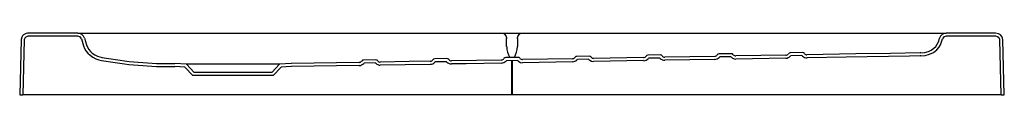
# Model space of a CAD drawing. Header units: millimetres. Extents: x 1792.2 to 1793.47, y 1493.71 to 1493.79.
import ezdxf

# ---------------------------------------------------------------- set-up
doc = ezdxf.new("R2010")
doc.units = ezdxf.units.MM
doc.layers.add('SANINDUSA', color=3, linetype='Continuous')

msp = doc.modelspace()

# ---------------------------------------------------------------- linework, layer by layer
at = {"layer": 'SANINDUSA'}
for p, q in [((1792.1998, 1493.7824), (1792.198, 1493.7112)), ((1792.2038, 1493.7823), (1792.202, 1493.7112)), ((1792.273, 1493.7912), (1792.2104, 1493.7912)), ((1792.273, 1493.7872), (1792.2104, 1493.7872)), ((1792.273, 1493.7912), (1792.2785, 1493.7912)), ((1792.2778, 1493.7837), (1792.2805, 1493.7747)), ((1792.2785, 1493.7912), (1792.8212, 1493.7912)), ((1792.2816, 1493.7848), (1792.2843, 1493.7758)), ((1792.8212, 1493.7912), (1792.8474, 1493.7912)), ((1792.8274, 1493.7739), (1792.8274, 1493.7841)), ((1792.8412, 1493.7841), (1792.8412, 1493.7739)), ((1792.8474, 1493.7912), (1793.3901, 1493.7912)), ((1793.3858, 1493.7809), (1793.387, 1493.7848)), ((1793.3896, 1493.7797), (1793.3908, 1493.7837)), ((1793.3901, 1493.7912), (1793.3956, 1493.7912)), ((1793.4582, 1493.7912), (1793.3956, 1493.7912)), ((1793.4582, 1493.7872), (1793.3956, 1493.7872)), ((1793.4666, 1493.7112), (1793.4648, 1493.7823)), ((1793.4706, 1493.7112), (1793.4688, 1493.7824)), ((1792.8274, 1493.7739), (1792.8274, 1493.7736)), ((1792.8412, 1493.7739), (1792.8412, 1493.7737)), ((1793.2096, 1493.7661), (1793.194, 1493.7658)), ((1793.2097, 1493.7661), (1793.2096, 1493.7661)), ((1792.6367, 1493.7533), (1792.5491, 1493.7518)), ((1792.6582, 1493.7566), (1792.6424, 1493.7564)), ((1792.7501, 1493.7582), (1792.7344, 1493.7579)), ((1792.7345, 1493.7534), (1792.7351, 1493.7539)), ((1792.7495, 1493.7542), (1792.7351, 1493.7539)), ((1792.7495, 1493.7542), (1792.7502, 1493.7537)), ((1792.8206, 1493.7564), (1792.7559, 1493.7553)), ((1792.842, 1493.7598), (1792.8263, 1493.7595)), ((1792.8264, 1493.755), (1792.827, 1493.7555)), ((1792.8414, 1493.7558), (1792.827, 1493.7555)), ((1792.8336, 1493.7556), (1792.8336, 1493.7112)), ((1792.835, 1493.7112), (1792.835, 1493.7557)), ((1792.8414, 1493.7558), (1792.8421, 1493.7552)), ((1792.9125, 1493.758), (1792.8479, 1493.7569)), ((1792.9125, 1493.754), (1792.8479, 1493.7529)), ((1792.9339, 1493.7614), (1792.9182, 1493.7611)), ((1792.9182, 1493.7611), (1792.9182, 1493.7611)), ((1792.9183, 1493.7565), (1792.919, 1493.7571)), ((1792.9333, 1493.7573), (1792.919, 1493.7571)), ((1792.9333, 1493.7573), (1792.934, 1493.7568)), ((1793.0044, 1493.7596), (1792.9398, 1493.7585)), ((1793.0044, 1493.7556), (1792.9398, 1493.7545)), ((1793.0258, 1493.7629), (1793.0101, 1493.7627)), ((1793.0101, 1493.7627), (1793.0101, 1493.7627)), ((1793.0102, 1493.7581), (1793.0109, 1493.7587)), ((1793.0252, 1493.7589), (1793.0109, 1493.7587)), ((1793.0252, 1493.7589), (1793.0259, 1493.7583)), ((1793.0963, 1493.7611), (1793.0317, 1493.76)), ((1793.0964, 1493.7571), (1793.0317, 1493.756)), ((1793.1021, 1493.7642), (1793.102, 1493.7642)), ((1793.1177, 1493.7645), (1793.1021, 1493.7642)), ((1793.1021, 1493.7596), (1793.1028, 1493.7603)), ((1793.1171, 1493.7605), (1793.1028, 1493.7603)), ((1793.1171, 1493.7605), (1793.1179, 1493.7599)), ((1793.1178, 1493.7645), (1793.1177, 1493.7645)), ((1793.1882, 1493.7627), (1793.1236, 1493.7616)), ((1793.1883, 1493.7587), (1793.1237, 1493.7576)), ((1793.194, 1493.7658), (1793.1939, 1493.7658)), ((1793.1939, 1493.7612), (1793.1948, 1493.7618)), ((1793.209, 1493.7621), (1793.1948, 1493.7618)), ((1793.209, 1493.7621), (1793.2098, 1493.7614)), ((1793.3627, 1493.7657), (1793.362, 1493.7657)), ((1793.3627, 1493.7617), (1793.362, 1493.7617)), ((1793.3627, 1493.7617), (1793.3628, 1493.7617)), ((1792.4116, 1493.7473), (1792.3986, 1493.7478)), ((1792.4134, 1493.7512), (1792.3987, 1493.7518)), ((1792.4219, 1493.7362), (1792.4116, 1493.7473)), ((1792.4237, 1493.7402), (1792.4134, 1493.7512)), ((1792.534, 1493.7512), (1792.4134, 1493.7512)), ((1792.534, 1493.7512), (1792.5237, 1493.7402)), ((1792.5358, 1493.7473), (1792.5254, 1493.7362)), ((1792.5487, 1493.7518), (1792.534, 1493.7512)), ((1792.5488, 1493.7478), (1792.5358, 1493.7473)), ((1792.6368, 1493.7493), (1792.5491, 1493.7478)), ((1792.6426, 1493.7519), (1792.6432, 1493.7524)), ((1792.6576, 1493.7526), (1792.6432, 1493.7524)), ((1792.6576, 1493.7526), (1792.6582, 1493.7521)), ((1792.7287, 1493.7508), (1792.6641, 1493.7497)), ((1792.5254, 1493.7362), (1792.4219, 1493.7362)), ((1792.5237, 1493.7402), (1792.4237, 1493.7402)), ((1792.198, 1493.7112), (1792.202, 1493.7112)), ((1792.2023, 1493.7112), (1792.202, 1493.7112)), ((1792.8336, 1493.7112), (1792.2023, 1493.7112)), ((1792.835, 1493.7112), (1792.8336, 1493.7112)), ((1793.4663, 1493.7112), (1792.835, 1493.7112)), ((1793.4666, 1493.7112), (1793.4663, 1493.7112)), ((1793.4666, 1493.7112), (1793.4706, 1493.7112))]:
    msp.add_line(p, q, dxfattribs=at)
at = {"layer": 'SANINDUSA', "flags": 128}
for points in [[(1792.2104, 1493.7912), (1792.2082, 1493.7911), (1792.2062, 1493.7905), (1792.203, 1493.7888), (1792.2017, 1493.7875), (1792.2007, 1493.786), (1792.1998, 1493.7831), (1792.1998, 1493.7824)], [(1792.2104, 1493.7872), (1792.2084, 1493.787), (1792.206, 1493.786), (1792.2047, 1493.7848), (1792.204, 1493.7836), (1792.2038, 1493.7823)], [(1792.8212, 1493.7912), (1792.8222, 1493.7911), (1792.8233, 1493.7907), (1792.8243, 1493.7901), (1792.8252, 1493.7892), (1792.8259, 1493.7882), (1792.8266, 1493.7869), (1792.8271, 1493.7856), (1792.8274, 1493.7841)], [(1792.8412, 1493.7841), (1792.8415, 1493.7856), (1792.842, 1493.7869), (1792.8427, 1493.7882), (1792.8434, 1493.7892), (1792.8443, 1493.7901), (1792.8453, 1493.7907), (1792.8464, 1493.7911), (1792.8474, 1493.7912)], [(1793.3627, 1493.7657), (1793.3677, 1493.7662), (1793.3725, 1493.7676), (1793.3762, 1493.7693), (1793.3795, 1493.7716), (1793.3819, 1493.774), (1793.3839, 1493.7767), (1793.3858, 1493.7809)], [(1793.3628, 1493.7617), (1793.3684, 1493.7623), (1793.3739, 1493.7638), (1793.3789, 1493.7663), (1793.3834, 1493.7697), (1793.386, 1493.7726), (1793.3881, 1493.776), (1793.3896, 1493.7797)], [(1793.4688, 1493.7824), (1793.4684, 1493.7847), (1793.4674, 1493.7868), (1793.4655, 1493.7888), (1793.4629, 1493.7904), (1793.4594, 1493.7912), (1793.4582, 1493.7912)], [(1793.4648, 1493.7823), (1793.4648, 1493.7828), (1793.4644, 1493.7841), (1793.4636, 1493.7852), (1793.462, 1493.7864), (1793.4595, 1493.7871), (1793.4582, 1493.7872)], [(1792.2805, 1493.7747), (1792.2818, 1493.7714), (1792.2836, 1493.7683), (1792.286, 1493.7652), (1792.2889, 1493.7625), (1792.2926, 1493.7599), (1792.2966, 1493.7579), (1792.3002, 1493.7566), (1792.3038, 1493.7557)], [(1792.2843, 1493.7758), (1792.2855, 1493.7728), (1792.2872, 1493.77), (1792.2893, 1493.7675), (1792.2918, 1493.7653), (1792.295, 1493.7631), (1792.2985, 1493.7614), (1792.3045, 1493.7597)], [(1792.7286, 1493.7548), (1792.7014, 1493.7544), (1792.664, 1493.7537)], [(1792.8421, 1493.7552), (1792.8421, 1493.7552), (1792.8421, 1493.7552), (1792.8423, 1493.755), (1792.843, 1493.7544), (1792.8454, 1493.7532), (1792.8479, 1493.7529)], [(1792.934, 1493.7568), (1792.934, 1493.7568), (1792.9341, 1493.7567), (1792.9342, 1493.7566), (1792.9348, 1493.7562), (1792.9372, 1493.7549), (1792.9398, 1493.7545)], [(1793.362, 1493.7657), (1793.3234, 1493.765), (1793.2785, 1493.7643), (1793.2155, 1493.7632)], [(1793.362, 1493.7617), (1793.3479, 1493.7615), (1793.2661, 1493.7601), (1793.2156, 1493.7592)], [(1792.8206, 1493.7524), (1792.7752, 1493.7516), (1792.756, 1493.7513)]]:
    msp.add_lwpolyline(points, dxfattribs=at)
at = {"layer": 'SANINDUSA'}
for centre, radius, start, end in [((1792.273, 1493.7822), 0.009, 16.7308, 90), ((1792.273, 1493.7822), 0.005, 16.7308, 90), ((1793.3956, 1493.7822), 0.009, 90, 163.2692), ((1793.3956, 1493.7822), 0.005, 90, 163.2692), ((1792.8564, 1493.7747), 0.029, 182.223, 211.312), ((1792.8107, 1493.7743), 0.0305, 331.2912, 358.8344), ((1793.2097, 1493.7631), 0.00301, 35.9951, 90.2411), ((1792.3948, 1494.2694), 0.5216, 259.9538, 270.4172), ((1792.3948, 1494.2696), 0.5179, 259.9378, 270.4266), ((1792.6367, 1493.7573), 0.004, 270.9832, 326.1316), ((1792.6425, 1493.7534), 0.003, 90.8928, 146.123), ((1792.6583, 1493.7536), 0.003, 35.8459, 91.071), ((1792.664, 1493.7577), 0.004, 215.8359, 270.9821), ((1792.7286, 1493.7588), 0.004, 270.9846, 326.1267), ((1792.7283, 1493.7597), 0.00883, 272.9234, 315.1759), ((1792.7344, 1493.7549), 0.003, 90.7588, 146.1121), ((1792.7502, 1493.7552), 0.003, 35.8648, 91.1961), ((1792.7563, 1493.7604), 0.00908, 227.4246, 268.3457), ((1792.7559, 1493.7593), 0.004, 215.8391, 270.982), ((1792.8205, 1493.7604), 0.004, 270.9852, 326.1219), ((1792.8201, 1493.7613), 0.00891, 273.0691, 314.7171), ((1792.8263, 1493.7565), 0.003, 90.5568, 146.0912), ((1792.8421, 1493.7568), 0.00301, 35.8942, 91.3891), ((1792.8478, 1493.7609), 0.004, 215.8438, 270.9813), ((1792.9124, 1493.762), 0.004, 270.9862, 326.1152), ((1792.912, 1493.763), 0.00899, 273.2037, 314.2773), ((1792.9182, 1493.7581), 0.00301, 90.4909, 146.0664), ((1792.934, 1493.7584), 0.00301, 35.9254, 91.4491), ((1792.9397, 1493.7625), 0.004, 215.851, 270.9799), ((1793.0043, 1493.7636), 0.004, 270.9875, 326.1075), ((1793.0039, 1493.7646), 0.00908, 273.3419, 313.8163), ((1793.0101, 1493.7597), 0.00301, 90.8872, 146.0517), ((1793.0259, 1493.7599), 0.00301, 35.9496, 91.0443), ((1793.0321, 1493.7654), 0.00937, 228.8182, 267.8974), ((1793.0316, 1493.764), 0.004, 215.8582, 270.9789), ((1793.0962, 1493.7652), 0.004, 270.9891, 326.0991), ((1793.0958, 1493.7663), 0.00918, 273.4967, 313.3154), ((1793.102, 1493.7612), 0.00301, 91.2824, 146.0367), ((1793.1178, 1493.7615), 0.00301, 35.9699, 90.6429), ((1793.1239, 1493.7669), 0.00926, 228.8587, 268.2102), ((1793.1235, 1493.7656), 0.004, 215.8671, 270.9766), ((1793.1881, 1493.7667), 0.00401, 270.9894, 326.0879), ((1793.1878, 1493.7677), 0.009, 273.0203, 313.422), ((1793.194, 1493.7628), 0.00301, 91.678, 146.018), ((1793.2157, 1493.768), 0.00885, 228.1931, 269.2493), ((1793.2154, 1493.7672), 0.00401, 215.8791, 270.9766), ((1792.6361, 1493.7585), 0.00927, 274.035, 314.4024), ((1792.6645, 1493.7591), 0.00939, 227.8593, 267.5788)]:
    msp.add_arc(centre, radius, start, end, dxfattribs=at)

doc.saveas('drawing.dxf')
